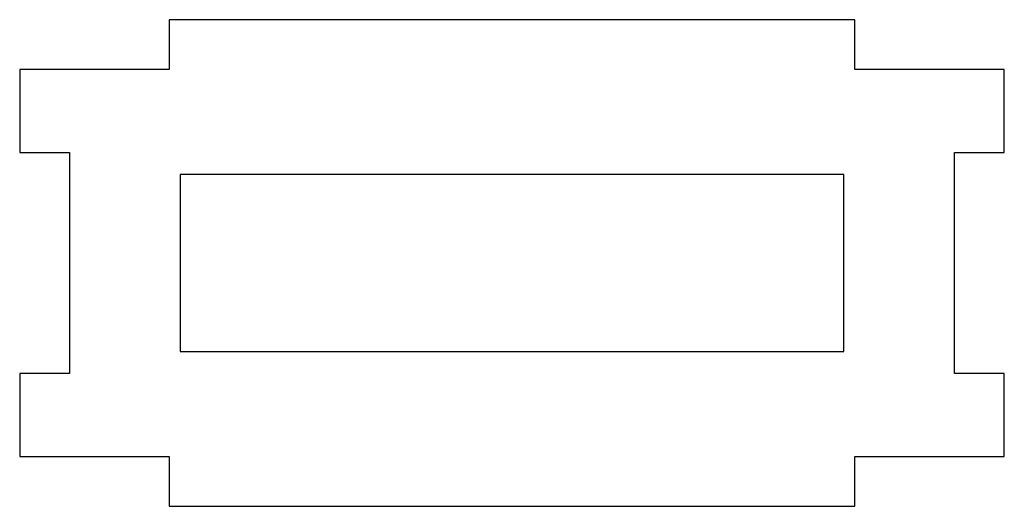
# Model space of a CAD drawing. Header units: millimetres. Extents: x -44.5 to 44.5, y 0 to 44.
import ezdxf

# ---------------------------------------------------------------- set-up
doc = ezdxf.new("R2010")
doc.units = ezdxf.units.MM

msp = doc.modelspace()

# ---------------------------------------------------------------- linework, layer by layer
at = {"color": 7, "linetype": 'Continuous', "lineweight": 25}
for p, q in [((31, 44), (-31, 44)), ((-31, 44), (-31, 39.5)), ((31, 39.5), (31, 44)), ((-31, 39.5), (-44.5, 39.5)), ((-44.5, 39.5), (-44.5, 32)), ((44.5, 39.5), (31, 39.5)), ((44.5, 32), (44.5, 39.5)), ((-44.5, 32), (-40, 32)), ((-40, 32), (-40, 12)), ((40, 12), (40, 32)), ((40, 32), (44.5, 32)), ((-30, 30), (-30, 14)), ((30, 30), (-30, 30)), ((30, 14), (30, 30)), ((-30, 14), (30, 14)), ((-40, 12), (-44.5, 12)), ((-44.5, 12), (-44.5, 4.5)), ((44.5, 12), (40, 12)), ((44.5, 4.5), (44.5, 12)), ((-44.5, 4.5), (-31, 4.5)), ((-31, 4.5), (-31, 0)), ((31, 0), (31, 4.5)), ((31, 4.5), (44.5, 4.5)), ((-31, 0), (31, 0))]:
    msp.add_line(p, q, dxfattribs=at)

doc.saveas('drawing.dxf')
